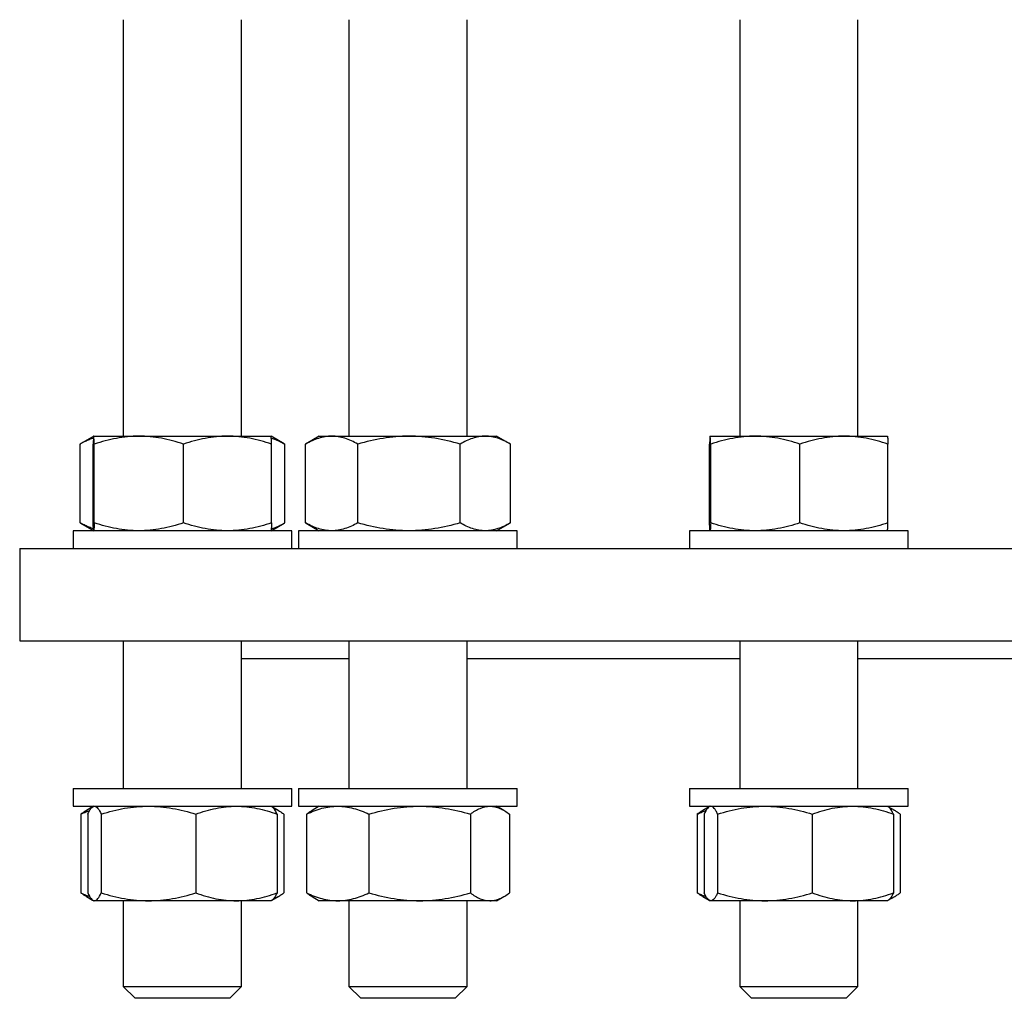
# Model space of a CAD drawing. Header units: millimetres. Extents: x 16 to 817, y 38 to 823.
# Tile 1 of 9: x 29 to 195, y 38 to 203. Entities that reach past the tile are written whole.
import ezdxf

# ---------------------------------------------------------------- set-up
doc = ezdxf.new("R2010")
doc.units = ezdxf.units.MM

msp = doc.modelspace()

# ---------------------------------------------------------------- linework, layer by layer
at = {"color": 7, "linetype": 'Continuous', "lineweight": 25}
for p, q in [((46.18, 203.21), (46.18, 132.75)), ((66.18, 132.75), (66.18, 203.21)), ((84.35, 203.21), (84.35, 132.75)), ((104.35, 132.75), (104.35, 203.21)), ((150.48, 203.21), (150.48, 132.75)), ((170.48, 132.75), (170.48, 203.21)), ((41.18, 132.75), (38.96, 131.47)), ((41.18, 132.75), (48.82, 132.75)), ((48.82, 132.75), (63.82, 132.75)), ((63.82, 132.75), (71.18, 132.75)), ((73.39, 131.47), (71.18, 132.75)), ((79.35, 132.75), (77.14, 131.47)), ((79.35, 132.75), (81.45, 132.75)), ((81.45, 132.75), (94.52, 132.75)), ((94.52, 132.75), (107.43, 132.75)), ((107.43, 132.75), (109.35, 132.75)), ((111.57, 131.47), (109.35, 132.75)), ((145.48, 132.75), (153.12, 132.75)), ((153.12, 132.75), (168.12, 132.75)), ((168.12, 132.75), (175.47, 132.75)), ((38.86, 131.41), (38.97, 131.47)), ((38.86, 118.09), (38.86, 131.41)), ((41.08, 118.09), (41.08, 131.41)), ((41.27, 118.09), (41.27, 131.41)), ((56.37, 118.09), (56.37, 131.41)), ((71.27, 118.09), (71.27, 131.41)), ((73.5, 118.09), (73.5, 131.41)), ((77.03, 131.41), (77.14, 131.47)), ((77.03, 118.09), (77.03, 131.41)), ((85.86, 118.09), (85.86, 131.41)), ((103.18, 118.09), (103.18, 131.41)), ((111.67, 118.09), (111.67, 131.41)), ((145.38, 118.09), (145.38, 131.41)), ((145.57, 118.09), (145.57, 131.41)), ((160.67, 118.09), (160.67, 131.41)), ((175.57, 118.09), (175.57, 131.41)), ((37.68, 116.75), (37.68, 113.75)), ((46.93, 116.75), (37.68, 116.75)), ((38.86, 118.09), (38.97, 118.03)), ((38.96, 118.03), (41.18, 116.75)), ((74.68, 116.75), (46.93, 116.75)), ((71.18, 116.75), (73.39, 118.03)), ((74.68, 113.75), (74.68, 116.75)), ((75.85, 116.75), (75.85, 113.75)), ((94.35, 116.75), (75.85, 116.75)), ((77.03, 118.09), (77.14, 118.03)), ((77.14, 118.03), (79.35, 116.75)), ((112.85, 116.75), (94.35, 116.75)), ((109.35, 116.75), (111.57, 118.03)), ((112.85, 113.75), (112.85, 116.75)), ((141.98, 116.75), (141.98, 113.75)), ((169.73, 116.75), (141.98, 116.75)), ((178.98, 116.75), (169.73, 116.75)), ((178.98, 113.75), (178.98, 116.75)), ((28.65, 113.75), (28.65, 98.15)), ((28.65, 113.75), (368.65, 113.75)), ((28.65, 98.15), (368.65, 98.15)), ((46.18, 98.15), (46.18, 73.15)), ((66.18, 73.15), (66.18, 98.15)), ((84.35, 98.15), (84.35, 73.15)), ((104.35, 73.15), (104.35, 98.15)), ((150.48, 98.15), (150.48, 73.15)), ((170.48, 73.15), (170.48, 98.15)), ((66.18, 95.15), (84.35, 95.15)), ((104.35, 95.15), (150.48, 95.15)), ((170.48, 95.15), (226.83, 95.15)), ((37.68, 73.15), (37.68, 70.15)), ((37.68, 73.15), (74.68, 73.15)), ((74.68, 70.15), (74.68, 73.15)), ((75.85, 73.15), (75.85, 70.15)), ((75.85, 73.15), (76.46, 73.15)), ((76.46, 73.15), (112.85, 73.15)), ((112.85, 70.15), (112.85, 73.15)), ((141.98, 73.15), (141.98, 70.15)), ((141.98, 73.15), (147.32, 73.15)), ((147.32, 73.15), (178.98, 73.15)), ((178.98, 70.15), (178.98, 73.15)), ((37.68, 70.15), (74.68, 70.15)), ((40.99, 70.04), (39.95, 69.44)), ((41.18, 70.15), (41.04, 70.07)), ((71.31, 70.07), (71.18, 70.15)), ((72.41, 69.44), (71.31, 70.07)), ((75.85, 70.15), (76.46, 70.15)), ((76.46, 70.15), (112.85, 70.15)), ((79.35, 70.15), (78.12, 69.44)), ((110.59, 69.44), (109.35, 70.15)), ((141.98, 70.15), (147.32, 70.15)), ((145.32, 70.06), (144.24, 69.44)), ((145.48, 70.15), (145.34, 70.07)), ((147.32, 70.15), (178.98, 70.15)), ((175.61, 70.07), (175.48, 70.15)), ((176.71, 69.44), (175.61, 70.07)), ((39.01, 68.81), (39.01, 55.49)), ((40.17, 68.81), (40.17, 55.49)), ((42.45, 68.81), (42.45, 55.49)), ((58.45, 68.81), (58.45, 55.49)), ((72.19, 68.81), (72.19, 55.49)), ((73.35, 68.81), (73.35, 55.49)), ((77.18, 68.81), (77.18, 55.49)), ((87.74, 68.81), (87.74, 55.49)), ((104.91, 68.81), (104.91, 55.49)), ((111.52, 68.81), (111.52, 55.49)), ((143.3, 68.81), (143.3, 55.49)), ((144.47, 68.81), (144.47, 55.49)), ((146.74, 68.81), (146.74, 55.49)), ((162.75, 68.81), (162.75, 55.49)), ((176.48, 68.81), (176.48, 55.49)), ((177.65, 68.81), (177.65, 55.49)), ((39.95, 54.86), (40.99, 54.26)), ((41.04, 54.23), (41.18, 54.15)), ((41.31, 54.15), (41.18, 54.15)), ((50.45, 54.15), (41.31, 54.15)), ((46.18, 54.15), (46.18, 39.65)), ((65.32, 54.15), (50.45, 54.15)), ((71.18, 54.15), (65.32, 54.15)), ((66.18, 39.65), (66.18, 54.15)), ((71.18, 54.15), (71.31, 54.23)), ((71.31, 54.23), (72.41, 54.86)), ((78.12, 54.86), (79.35, 54.15)), ((82.46, 54.15), (79.35, 54.15)), ((96.32, 54.15), (82.46, 54.15)), ((84.35, 54.15), (84.35, 39.65)), ((108.22, 54.15), (96.32, 54.15)), ((104.35, 39.65), (104.35, 54.15)), ((109.35, 54.15), (108.22, 54.15)), ((109.35, 54.15), (110.59, 54.86)), ((144.24, 54.86), (145.32, 54.24)), ((145.34, 54.23), (145.48, 54.15)), ((145.61, 54.15), (145.48, 54.15)), ((154.75, 54.15), (145.61, 54.15)), ((150.48, 54.15), (150.48, 39.65)), ((169.62, 54.15), (154.75, 54.15)), ((175.48, 54.15), (169.62, 54.15)), ((170.48, 39.65), (170.48, 54.15)), ((175.48, 54.15), (175.61, 54.23)), ((175.61, 54.23), (176.71, 54.86)), ((46.18, 39.65), (48.18, 37.65)), ((46.18, 39.65), (47.44, 39.65)), ((47.44, 39.65), (66.18, 39.65)), ((64.18, 37.65), (66.18, 39.65)), ((84.35, 39.65), (86.35, 37.65)), ((84.35, 39.65), (89.22, 39.65)), ((89.22, 39.65), (104.35, 39.65)), ((102.35, 37.65), (104.35, 39.65)), ((150.48, 39.65), (152.48, 37.65)), ((150.48, 39.65), (160.33, 39.65)), ((160.33, 39.65), (170.48, 39.65)), ((168.48, 37.65), (170.48, 39.65)), ((49.19, 37.65), (48.18, 37.65)), ((64.18, 37.65), (49.19, 37.65)), ((90.25, 37.65), (86.35, 37.65)), ((102.35, 37.65), (90.25, 37.65)), ((160.36, 37.65), (152.48, 37.65)), ((168.48, 37.65), (160.36, 37.65))]:
    msp.add_line(p, q, dxfattribs=at)
for points, knots in [([(41.13, 132.41), (41.06, 132.39), (40.75, 132.3), (40.22, 132.09), (39.53, 131.78), (39.08, 131.53), (38.86, 131.41)], [0, 0, 0, 0, 0.098427, 0.398886, 0.699481, 1, 1, 1, 1]), ([(41.18, 132.75), (41.17, 132.75), (41.16, 132.72), (41.15, 132.59), (41.14, 132.5), (41.11, 132.15), (41.1, 131.81), (41.08, 131.41)], [0, 0, 0, 0, 0.25, 0.25, 0.5, 0.5, 1, 1, 1, 1]), ([(41.27, 131.41), (41.27, 131.61), (41.26, 131.8), (41.24, 132.13), (41.23, 132.27), (41.21, 132.62), (41.19, 132.75), (41.18, 132.75)], [0, 0, 0, 0, 0.25, 0.25, 0.5, 0.5, 1, 1, 1, 1]), ([(48.82, 132.75), (48.18, 132.75), (47.54, 132.72), (46.27, 132.59), (45.63, 132.5), (43.75, 132.15), (42.51, 131.82), (41.27, 131.41)], [0, 0, 0, 0, 0.25, 0.25, 0.5, 0.5, 1, 1, 1, 1]), ([(56.37, 131.41), (55.14, 131.82), (53.89, 132.16), (51.38, 132.62), (50.11, 132.75), (48.82, 132.75)], [0, 0, 0, 0, 0.5, 0.5, 1, 1, 1, 1]), ([(63.82, 132.75), (63.19, 132.75), (62.55, 132.72), (61.3, 132.59), (60.67, 132.5), (58.81, 132.15), (57.59, 131.82), (56.37, 131.41)], [0, 0, 0, 0, 0.25, 0.25, 0.5, 0.5, 1, 1, 1, 1]), ([(71.27, 131.41), (70.05, 131.82), (68.83, 132.16), (66.34, 132.62), (65.09, 132.75), (63.82, 132.75)], [0, 0, 0, 0, 0.5, 0.5, 1, 1, 1, 1]), ([(71.27, 131.41), (71.26, 131.61), (71.26, 131.8), (71.24, 132.13), (71.23, 132.27), (71.21, 132.62), (71.19, 132.75), (71.18, 132.75)], [0, 0, 0, 0, 0.25, 0.25, 0.5, 0.5, 1, 1, 1, 1]), ([(71.22, 132.44), (71.47, 132.36), (71.97, 132.19), (72.73, 131.84), (73.24, 131.55), (73.5, 131.41)], [0, 0, 0, 0, 0.32087, 0.66042, 1, 1, 1, 1]), ([(81.45, 132.75), (81.07, 132.75), (80.7, 132.72), (79.95, 132.59), (79.58, 132.5), (78.47, 132.15), (77.75, 131.81), (77.03, 131.41)], [0, 0, 0, 0, 0.25, 0.25, 0.5, 0.5, 1, 1, 1, 1]), ([(85.86, 131.41), (85.5, 131.61), (85.14, 131.8), (84.41, 132.13), (84.04, 132.27), (82.93, 132.62), (82.19, 132.75), (81.45, 132.75)], [0, 0, 0, 0, 0.25, 0.25, 0.5, 0.5, 1, 1, 1, 1]), ([(94.52, 132.75), (93.78, 132.75), (93.05, 132.72), (91.59, 132.59), (90.86, 132.5), (88.7, 132.15), (87.27, 131.82), (85.86, 131.41)], [0, 0, 0, 0, 0.25, 0.25, 0.5, 0.5, 1, 1, 1, 1]), ([(103.18, 131.41), (101.76, 131.82), (100.34, 132.16), (97.45, 132.62), (96, 132.75), (94.52, 132.75)], [0, 0, 0, 0, 0.5, 0.5, 1, 1, 1, 1]), ([(107.43, 132.75), (107.07, 132.75), (106.7, 132.72), (105.99, 132.59), (105.63, 132.5), (104.57, 132.15), (103.87, 131.82), (103.18, 131.41)], [0, 0, 0, 0, 0.25, 0.25, 0.5, 0.5, 1, 1, 1, 1]), ([(111.67, 131.41), (110.98, 131.82), (110.28, 132.16), (108.86, 132.62), (108.15, 132.75), (107.43, 132.75)], [0, 0, 0, 0, 0.5, 0.5, 1, 1, 1, 1]), ([(145.48, 132.75), (145.47, 132.75), (145.46, 132.72), (145.44, 132.59), (145.44, 132.5), (145.41, 132.15), (145.4, 131.82), (145.38, 131.41)], [0, 0, 0, 0, 0.25, 0.25, 0.5, 0.5, 1, 1, 1, 1]), ([(145.57, 131.41), (145.56, 131.82), (145.54, 132.16), (145.51, 132.62), (145.49, 132.75), (145.48, 132.75)], [0, 0, 0, 0, 0.5, 0.5, 1, 1, 1, 1]), ([(153.12, 132.75), (152.48, 132.75), (151.84, 132.72), (150.56, 132.59), (149.92, 132.5), (148.03, 132.15), (146.79, 131.81), (145.57, 131.41)], [0, 0, 0, 0, 0.25, 0.25, 0.5, 0.5, 1, 1, 1, 1]), ([(160.67, 131.41), (160.05, 131.61), (159.43, 131.8), (158.18, 132.13), (157.55, 132.27), (155.66, 132.62), (154.4, 132.75), (153.12, 132.75)], [0, 0, 0, 0, 0.25, 0.25, 0.5, 0.5, 1, 1, 1, 1]), ([(168.12, 132.75), (167.49, 132.75), (166.85, 132.72), (165.6, 132.59), (164.97, 132.5), (163.11, 132.15), (161.88, 131.82), (160.67, 131.41)], [0, 0, 0, 0, 0.25, 0.25, 0.5, 0.5, 1, 1, 1, 1]), ([(175.57, 131.41), (174.35, 131.82), (173.12, 132.16), (170.64, 132.62), (169.39, 132.75), (168.12, 132.75)], [0, 0, 0, 0, 0.5, 0.5, 1, 1, 1, 1]), ([(175.47, 132.75), (175.48, 132.75), (175.49, 132.72), (175.51, 132.59), (175.52, 132.5), (175.54, 132.15), (175.56, 131.82), (175.57, 131.41)], [0, 0, 0, 0, 0.25, 0.25, 0.5, 0.5, 1, 1, 1, 1]), ([(41.13, 117.09), (41.06, 117.11), (40.75, 117.2), (40.22, 117.41), (39.53, 117.72), (39.08, 117.97), (38.86, 118.09)], [0, 0, 0, 0, 0.098427, 0.398886, 0.699481, 1, 1, 1, 1]), ([(41.18, 116.75), (41.17, 116.75), (41.16, 116.78), (41.15, 116.9), (41.14, 117), (41.11, 117.35), (41.1, 117.68), (41.08, 118.09)], [0, 0, 0, 0, 0.25, 0.25, 0.5, 0.5, 1, 1, 1, 1]), ([(41.27, 118.09), (41.27, 117.89), (41.26, 117.7), (41.24, 117.37), (41.23, 117.22), (41.21, 116.87), (41.19, 116.75), (41.18, 116.75)], [0, 0, 0, 0, 0.25, 0.25, 0.5, 0.5, 1, 1, 1, 1]), ([(48.82, 116.75), (48.18, 116.75), (47.54, 116.78), (46.27, 116.9), (45.63, 116.99), (43.75, 117.34), (42.51, 117.68), (41.27, 118.09)], [0, 0, 0, 0, 0.25, 0.25, 0.5, 0.5, 1, 1, 1, 1]), ([(56.37, 118.09), (55.14, 117.68), (53.89, 117.34), (51.38, 116.88), (50.11, 116.75), (48.82, 116.75)], [0, 0, 0, 0, 0.5, 0.5, 1, 1, 1, 1]), ([(63.82, 116.75), (63.19, 116.75), (62.55, 116.78), (61.3, 116.9), (60.67, 116.99), (58.81, 117.34), (57.59, 117.68), (56.37, 118.09)], [0, 0, 0, 0, 0.25, 0.25, 0.5, 0.5, 1, 1, 1, 1]), ([(71.27, 118.09), (70.05, 117.68), (68.83, 117.34), (66.34, 116.88), (65.09, 116.75), (63.82, 116.75)], [0, 0, 0, 0, 0.5, 0.5, 1, 1, 1, 1]), ([(71.27, 118.09), (71.26, 117.89), (71.26, 117.7), (71.24, 117.37), (71.23, 117.22), (71.21, 116.87), (71.19, 116.75), (71.18, 116.75)], [0, 0, 0, 0, 0.25, 0.25, 0.5, 0.5, 1, 1, 1, 1]), ([(71.22, 117.06), (71.47, 117.14), (71.97, 117.31), (72.73, 117.66), (73.24, 117.95), (73.5, 118.09)], [0, 0, 0, 0, 0.32087, 0.66042, 1, 1, 1, 1]), ([(81.45, 116.75), (81.07, 116.75), (80.7, 116.78), (79.95, 116.9), (79.58, 117), (78.47, 117.35), (77.75, 117.68), (77.03, 118.09)], [0, 0, 0, 0, 0.25, 0.25, 0.5, 0.5, 1, 1, 1, 1]), ([(85.86, 118.09), (85.5, 117.89), (85.14, 117.7), (84.41, 117.37), (84.04, 117.22), (82.93, 116.87), (82.19, 116.75), (81.45, 116.75)], [0, 0, 0, 0, 0.25, 0.25, 0.5, 0.5, 1, 1, 1, 1]), ([(94.52, 116.75), (93.78, 116.75), (93.05, 116.78), (91.59, 116.9), (90.86, 116.99), (88.7, 117.34), (87.27, 117.68), (85.86, 118.09)], [0, 0, 0, 0, 0.25, 0.25, 0.5, 0.5, 1, 1, 1, 1]), ([(103.18, 118.09), (101.76, 117.68), (100.34, 117.34), (97.45, 116.88), (96, 116.75), (94.52, 116.75)], [0, 0, 0, 0, 0.5, 0.5, 1, 1, 1, 1]), ([(107.43, 116.75), (107.07, 116.75), (106.7, 116.78), (105.99, 116.9), (105.63, 116.99), (104.57, 117.34), (103.87, 117.68), (103.18, 118.09)], [0, 0, 0, 0, 0.25, 0.25, 0.5, 0.5, 1, 1, 1, 1]), ([(111.67, 118.09), (110.98, 117.68), (110.28, 117.34), (108.86, 116.88), (108.15, 116.75), (107.43, 116.75)], [0, 0, 0, 0, 0.5, 0.5, 1, 1, 1, 1]), ([(145.48, 116.75), (145.47, 116.75), (145.46, 116.78), (145.44, 116.9), (145.44, 116.99), (145.41, 117.34), (145.4, 117.68), (145.38, 118.09)], [0, 0, 0, 0, 0.25, 0.25, 0.5, 0.5, 1, 1, 1, 1]), ([(145.57, 118.09), (145.56, 117.68), (145.54, 117.34), (145.51, 116.88), (145.49, 116.75), (145.48, 116.75)], [0, 0, 0, 0, 0.5, 0.5, 1, 1, 1, 1]), ([(153.12, 116.75), (152.48, 116.75), (151.84, 116.78), (150.56, 116.9), (149.92, 117), (148.03, 117.35), (146.79, 117.68), (145.57, 118.09)], [0, 0, 0, 0, 0.25, 0.25, 0.5, 0.5, 1, 1, 1, 1]), ([(160.67, 118.09), (160.05, 117.89), (159.43, 117.7), (158.18, 117.37), (157.55, 117.22), (155.66, 116.87), (154.4, 116.75), (153.12, 116.75)], [0, 0, 0, 0, 0.25, 0.25, 0.5, 0.5, 1, 1, 1, 1]), ([(168.12, 116.75), (167.49, 116.75), (166.85, 116.78), (165.6, 116.9), (164.97, 116.99), (163.11, 117.34), (161.88, 117.68), (160.67, 118.09)], [0, 0, 0, 0, 0.25, 0.25, 0.5, 0.5, 1, 1, 1, 1]), ([(175.57, 118.09), (174.35, 117.68), (173.12, 117.34), (170.64, 116.88), (169.39, 116.75), (168.12, 116.75)], [0, 0, 0, 0, 0.5, 0.5, 1, 1, 1, 1]), ([(175.47, 116.75), (175.48, 116.75), (175.49, 116.78), (175.51, 116.9), (175.52, 116.99), (175.54, 117.34), (175.56, 117.68), (175.57, 118.09)], [0, 0, 0, 0, 0.25, 0.25, 0.5, 0.5, 1, 1, 1, 1]), ([(40.17, 68.81), (40.36, 69.22), (40.54, 69.56), (40.92, 70.02), (41.11, 70.15), (41.31, 70.15)], [0, 0, 0, 0, 0.5, 0.5, 1, 1, 1, 1]), ([(41.31, 70.15), (41.4, 70.15), (41.5, 70.12), (41.69, 69.99), (41.79, 69.9), (42.07, 69.55), (42.26, 69.22), (42.45, 68.81)], [0, 0, 0, 0, 0.25, 0.25, 0.5, 0.5, 1, 1, 1, 1]), ([(42.45, 68.81), (43.75, 69.22), (45.07, 69.56), (47.74, 70.02), (49.09, 70.15), (50.45, 70.15)], [0, 0, 0, 0, 0.5, 0.5, 1, 1, 1, 1]), ([(50.45, 70.15), (51.13, 70.15), (51.81, 70.12), (53.16, 69.99), (53.83, 69.9), (55.83, 69.55), (57.15, 69.22), (58.45, 68.81)], [0, 0, 0, 0, 0.25, 0.25, 0.5, 0.5, 1, 1, 1, 1]), ([(58.45, 68.81), (59.01, 69.01), (59.58, 69.2), (60.71, 69.53), (61.29, 69.67), (63.01, 70.02), (64.16, 70.15), (65.32, 70.15)], [0, 0, 0, 0, 0.25, 0.25, 0.5, 0.5, 1, 1, 1, 1]), ([(65.32, 70.15), (65.9, 70.15), (66.48, 70.12), (67.65, 69.99), (68.23, 69.9), (69.95, 69.55), (71.07, 69.21), (72.19, 68.81)], [0, 0, 0, 0, 0.25, 0.25, 0.5, 0.5, 1, 1, 1, 1]), ([(72.19, 68.81), (72.12, 68.94), (72, 69.2), (71.82, 69.52), (71.63, 69.79), (71.46, 69.98), (71.35, 70.04), (71.31, 70.06)], [0, 0, 0, 0, 0.213448, 0.426957, 0.640354, 0.857781, 1, 1, 1, 1]), ([(77.18, 68.81), (78.05, 69.22), (78.92, 69.56), (80.67, 70.02), (81.56, 70.15), (82.46, 70.15)], [0, 0, 0, 0, 0.5, 0.5, 1, 1, 1, 1]), ([(82.46, 70.15), (82.91, 70.15), (83.36, 70.12), (84.25, 69.99), (84.69, 69.9), (86.01, 69.55), (86.88, 69.22), (87.74, 68.81)], [0, 0, 0, 0, 0.25, 0.25, 0.5, 0.5, 1, 1, 1, 1]), ([(87.74, 68.81), (89.14, 69.22), (90.56, 69.56), (93.42, 70.02), (94.86, 70.15), (96.32, 70.15)], [0, 0, 0, 0, 0.5, 0.5, 1, 1, 1, 1]), ([(96.32, 70.15), (97.05, 70.15), (97.78, 70.12), (99.23, 69.99), (99.95, 69.9), (102.1, 69.55), (103.51, 69.22), (104.91, 68.81)], [0, 0, 0, 0, 0.25, 0.25, 0.5, 0.5, 1, 1, 1, 1]), ([(104.91, 68.81), (105.18, 69.01), (105.45, 69.2), (106, 69.53), (106.27, 69.67), (107.1, 70.02), (107.66, 70.15), (108.22, 70.15)], [0, 0, 0, 0, 0.25, 0.25, 0.5, 0.5, 1, 1, 1, 1]), ([(108.22, 70.15), (108.5, 70.15), (108.78, 70.12), (109.34, 69.99), (109.62, 69.9), (110.45, 69.55), (110.99, 69.21), (111.52, 68.81)], [0, 0, 0, 0, 0.25, 0.25, 0.5, 0.5, 1, 1, 1, 1]), ([(145.61, 70.15), (145.51, 70.15), (145.41, 70.12), (145.22, 69.99), (145.12, 69.9), (144.84, 69.55), (144.65, 69.21), (144.47, 68.81)], [0, 0, 0, 0, 0.25, 0.25, 0.5, 0.5, 1, 1, 1, 1]), ([(146.74, 68.81), (146.65, 69.01), (146.56, 69.2), (146.37, 69.53), (146.27, 69.67), (145.99, 70.02), (145.8, 70.15), (145.61, 70.15)], [0, 0, 0, 0, 0.25, 0.25, 0.5, 0.5, 1, 1, 1, 1]), ([(146.74, 68.81), (148.05, 69.22), (149.37, 69.56), (152.04, 70.02), (153.38, 70.15), (154.75, 70.15)], [0, 0, 0, 0, 0.5, 0.5, 1, 1, 1, 1]), ([(154.75, 70.15), (155.43, 70.15), (156.11, 70.12), (157.46, 69.99), (158.13, 69.9), (160.13, 69.55), (161.45, 69.22), (162.75, 68.81)], [0, 0, 0, 0, 0.25, 0.25, 0.5, 0.5, 1, 1, 1, 1]), ([(162.75, 68.81), (163.87, 69.22), (165.01, 69.56), (167.29, 70.02), (168.45, 70.15), (169.62, 70.15)], [0, 0, 0, 0, 0.5, 0.5, 1, 1, 1, 1]), ([(169.62, 70.15), (170.2, 70.15), (170.79, 70.12), (171.94, 69.99), (172.52, 69.9), (174.23, 69.55), (175.36, 69.22), (176.48, 68.81)], [0, 0, 0, 0, 0.25, 0.25, 0.5, 0.5, 1, 1, 1, 1]), ([(176.48, 68.81), (176.44, 68.91), (176.34, 69.11), (176.17, 69.42), (175.99, 69.71), (175.79, 69.95), (175.66, 70.03), (175.61, 70.06)], [0, 0, 0, 0, 0.16617, 0.332467, 0.571074, 0.809656, 1, 1, 1, 1]), ([(39.95, 69.44), (39.8, 69.35), (39.49, 69.16), (39.18, 68.93), (39.01, 68.81)], [0, 0, 0, 0, 0.459045, 1, 1, 1, 1]), ([(39.01, 68.81), (39.29, 68.94), (39.78, 69.17), (40.28, 69.35), (40.49, 69.43)], [0, 0, 0, 0, 0.578681, 1, 1, 1, 1]), ([(71.58, 69.84), (71.66, 69.81), (71.91, 69.71), (72.33, 69.49), (72.84, 69.18), (73.18, 68.93), (73.35, 68.81)], [0, 0, 0, 0, 0.132649, 0.421703, 0.710888, 1, 1, 1, 1]), ([(77.18, 68.81), (77.32, 68.91), (77.6, 69.11), (77.91, 69.32), (78.09, 69.42), (78.12, 69.43)], [0, 0, 0, 0, 0.444727, 0.889793, 1, 1, 1, 1]), ([(144.25, 69.44), (144.1, 69.35), (143.78, 69.16), (143.47, 68.93), (143.3, 68.81)], [0, 0, 0, 0, 0.459045, 1, 1, 1, 1]), ([(143.3, 68.81), (143.53, 68.91), (143.97, 69.11), (144.46, 69.32), (144.74, 69.41), (144.79, 69.43)], [0, 0, 0, 0, 0.449533, 0.899408, 1, 1, 1, 1]), ([(175.87, 69.84), (175.95, 69.81), (176.2, 69.71), (176.63, 69.49), (177.14, 69.18), (177.48, 68.93), (177.65, 68.81)], [0, 0, 0, 0, 0.134892, 0.423198, 0.711636, 1, 1, 1, 1]), ([(39.01, 55.49), (39.29, 55.36), (39.78, 55.13), (40.28, 54.95), (40.49, 54.87)], [0, 0, 0, 0, 0.578681, 1, 1, 1, 1]), ([(39.95, 54.86), (39.8, 54.95), (39.49, 55.13), (39.18, 55.36), (39.01, 55.49)], [0, 0, 0, 0, 0.459045, 1, 1, 1, 1]), ([(40.17, 55.49), (40.36, 55.08), (40.54, 54.74), (40.92, 54.28), (41.11, 54.15), (41.31, 54.15)], [0, 0, 0, 0, 0.5, 0.5, 1, 1, 1, 1]), ([(41.31, 54.15), (41.4, 54.15), (41.5, 54.18), (41.69, 54.3), (41.79, 54.39), (42.07, 54.74), (42.26, 55.08), (42.45, 55.49)], [0, 0, 0, 0, 0.25, 0.25, 0.5, 0.5, 1, 1, 1, 1]), ([(42.45, 55.49), (43.75, 55.08), (45.07, 54.74), (47.74, 54.28), (49.09, 54.15), (50.45, 54.15)], [0, 0, 0, 0, 0.5, 0.5, 1, 1, 1, 1]), ([(50.45, 54.15), (51.13, 54.15), (51.81, 54.18), (53.16, 54.3), (53.83, 54.39), (55.83, 54.74), (57.15, 55.08), (58.45, 55.49)], [0, 0, 0, 0, 0.25, 0.25, 0.5, 0.5, 1, 1, 1, 1]), ([(58.45, 55.49), (59.01, 55.29), (59.58, 55.1), (60.71, 54.77), (61.29, 54.62), (63.01, 54.27), (64.16, 54.15), (65.32, 54.15)], [0, 0, 0, 0, 0.25, 0.25, 0.5, 0.5, 1, 1, 1, 1]), ([(65.32, 54.15), (65.9, 54.15), (66.48, 54.18), (67.65, 54.3), (68.23, 54.4), (69.95, 54.75), (71.07, 55.08), (72.19, 55.49)], [0, 0, 0, 0, 0.25, 0.25, 0.5, 0.5, 1, 1, 1, 1]), ([(72.19, 55.49), (72.12, 55.36), (72, 55.1), (71.82, 54.77), (71.63, 54.51), (71.46, 54.32), (71.35, 54.26), (71.31, 54.23)], [0, 0, 0, 0, 0.213448, 0.426957, 0.640354, 0.857781, 1, 1, 1, 1]), ([(71.58, 54.46), (71.66, 54.49), (71.91, 54.59), (72.33, 54.81), (72.84, 55.12), (73.18, 55.37), (73.35, 55.49)], [0, 0, 0, 0, 0.132649, 0.421703, 0.710888, 1, 1, 1, 1]), ([(77.18, 55.49), (78.05, 55.08), (78.92, 54.74), (80.67, 54.28), (81.56, 54.15), (82.46, 54.15)], [0, 0, 0, 0, 0.5, 0.5, 1, 1, 1, 1]), ([(77.18, 55.49), (77.32, 55.39), (77.6, 55.19), (77.91, 54.98), (78.09, 54.88), (78.12, 54.86)], [0, 0, 0, 0, 0.444727, 0.889793, 1, 1, 1, 1]), ([(82.46, 54.15), (82.91, 54.15), (83.36, 54.18), (84.25, 54.3), (84.69, 54.39), (86.01, 54.74), (86.88, 55.08), (87.74, 55.49)], [0, 0, 0, 0, 0.25, 0.25, 0.5, 0.5, 1, 1, 1, 1]), ([(87.74, 55.49), (89.14, 55.08), (90.56, 54.74), (93.42, 54.28), (94.86, 54.15), (96.32, 54.15)], [0, 0, 0, 0, 0.5, 0.5, 1, 1, 1, 1]), ([(96.32, 54.15), (97.05, 54.15), (97.78, 54.18), (99.23, 54.3), (99.95, 54.39), (102.1, 54.74), (103.51, 55.08), (104.91, 55.49)], [0, 0, 0, 0, 0.25, 0.25, 0.5, 0.5, 1, 1, 1, 1]), ([(104.91, 55.49), (105.18, 55.29), (105.45, 55.1), (106, 54.77), (106.27, 54.62), (107.1, 54.27), (107.66, 54.15), (108.22, 54.15)], [0, 0, 0, 0, 0.25, 0.25, 0.5, 0.5, 1, 1, 1, 1]), ([(108.22, 54.15), (108.5, 54.15), (108.78, 54.18), (109.34, 54.3), (109.62, 54.4), (110.45, 54.75), (110.99, 55.08), (111.52, 55.49)], [0, 0, 0, 0, 0.25, 0.25, 0.5, 0.5, 1, 1, 1, 1]), ([(143.3, 55.49), (143.53, 55.39), (143.97, 55.19), (144.46, 54.98), (144.74, 54.89), (144.79, 54.87)], [0, 0, 0, 0, 0.449533, 0.899408, 1, 1, 1, 1]), ([(144.25, 54.86), (144.1, 54.95), (143.78, 55.13), (143.47, 55.36), (143.3, 55.49)], [0, 0, 0, 0, 0.459045, 1, 1, 1, 1]), ([(145.61, 54.15), (145.51, 54.15), (145.41, 54.18), (145.22, 54.3), (145.12, 54.4), (144.84, 54.75), (144.65, 55.08), (144.47, 55.49)], [0, 0, 0, 0, 0.25, 0.25, 0.5, 0.5, 1, 1, 1, 1]), ([(146.74, 55.49), (146.65, 55.29), (146.56, 55.1), (146.37, 54.77), (146.27, 54.62), (145.99, 54.27), (145.8, 54.15), (145.61, 54.15)], [0, 0, 0, 0, 0.25, 0.25, 0.5, 0.5, 1, 1, 1, 1]), ([(146.74, 55.49), (148.05, 55.08), (149.37, 54.74), (152.04, 54.28), (153.38, 54.15), (154.75, 54.15)], [0, 0, 0, 0, 0.5, 0.5, 1, 1, 1, 1]), ([(154.75, 54.15), (155.43, 54.15), (156.11, 54.18), (157.46, 54.3), (158.13, 54.39), (160.13, 54.74), (161.45, 55.08), (162.75, 55.49)], [0, 0, 0, 0, 0.25, 0.25, 0.5, 0.5, 1, 1, 1, 1]), ([(162.75, 55.49), (163.87, 55.08), (165.01, 54.74), (167.29, 54.28), (168.45, 54.15), (169.62, 54.15)], [0, 0, 0, 0, 0.5, 0.5, 1, 1, 1, 1]), ([(169.62, 54.15), (170.2, 54.15), (170.79, 54.18), (171.94, 54.3), (172.52, 54.39), (174.23, 54.74), (175.36, 55.08), (176.48, 55.49)], [0, 0, 0, 0, 0.25, 0.25, 0.5, 0.5, 1, 1, 1, 1]), ([(176.48, 55.49), (176.44, 55.39), (176.34, 55.18), (176.17, 54.88), (175.99, 54.58), (175.79, 54.35), (175.66, 54.27), (175.61, 54.23)], [0, 0, 0, 0, 0.16617, 0.332467, 0.571074, 0.809656, 1, 1, 1, 1]), ([(175.87, 54.46), (175.95, 54.49), (176.2, 54.58), (176.63, 54.81), (177.14, 55.12), (177.48, 55.37), (177.65, 55.49)], [0, 0, 0, 0, 0.134892, 0.423198, 0.711636, 1, 1, 1, 1])]:
    msp.add_open_spline(points, degree=3, knots=knots, dxfattribs=at)

doc.saveas('drawing.dxf')
